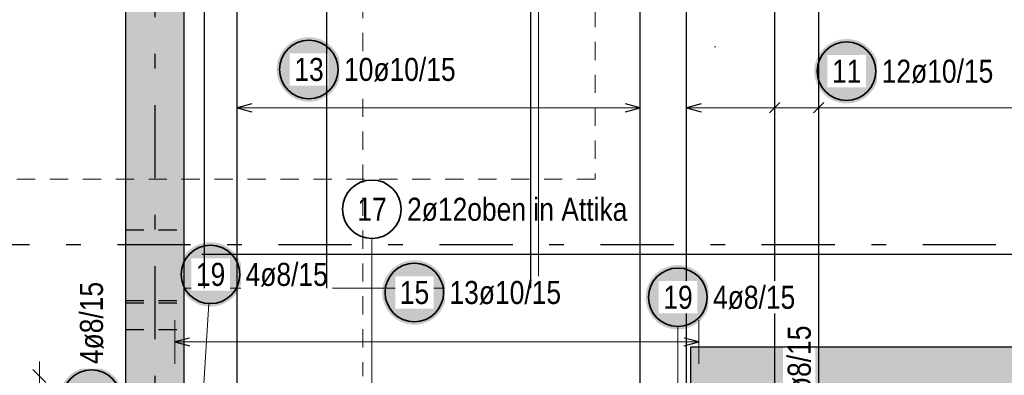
# Model space of a CAD drawing. Header units: millimetres. Extents: x 0 to 61.4, y -43.3 to 42.
# Tile 10 of 21: x 3.4 to 10.1, y 11 to 13.4. Entities that reach past the tile are written whole.
import ezdxf

# ---------------------------------------------------------------- set-up
doc = ezdxf.new("R2010")
doc.units = ezdxf.units.MM
doc.linetypes.add('DASHDOTX2', pattern=[2, 1, -0.5, 0, -0.5])
doc.linetypes.add('HIDDEN', pattern=[0.375, 0.25, -0.125])
for name, color, linetype, lineweight in [('Achsen', 7, 'Continuous', 20), ('Geschnittene Kanten', 7, 'Continuous', 20), ('Schraffuren', 7, 'Continuous', 20)]:
    doc.layers.add(name, color=color, linetype=linetype, lineweight=lineweight)
doc.styles.add('Arial Narrow', font='ARIALN.TTF')

msp = doc.modelspace()

# ---------------------------------------------------------------- hatches: boundary and pattern name
at = {"lineweight": 25, "true_color": 0xffffff}
for points in [[(4.9377, 11.6619), (4.9376, 11.6696), (4.9372, 11.6772), (4.9365, 11.6849), (4.9355, 11.6925), (4.9343, 11.7001), (4.9329, 11.7076), (4.9312, 11.7151), (4.9292, 11.7225), (4.9269, 11.7299), (4.9244, 11.7371), (4.9217, 11.7443), (4.9187, 11.7514), (4.9154, 11.7583), (4.9119, 11.7652), (4.9082, 11.7719), (4.9043, 11.7785), (4.9001, 11.7849), (4.8957, 11.7912), (4.8911, 11.7973), (4.8862, 11.8033), (4.8812, 11.8091), (4.8759, 11.8147), (4.8705, 11.8201), (4.8649, 11.8254), (4.8591, 11.8304), (4.8531, 11.8353), (4.847, 11.8399), (4.8407, 11.8443), (4.8343, 11.8485), (4.8277, 11.8524), (4.821, 11.8561), (4.8141, 11.8596), (4.8072, 11.8629), (4.8001, 11.8659), (4.7929, 11.8686), (4.7857, 11.8711), (4.7783, 11.8734), (4.7709, 11.8754), (4.7634, 11.8771), (4.7559, 11.8786), (4.7483, 11.8798), (4.7407, 11.8807), (4.733, 11.8814), (4.7254, 11.8818), (4.7177, 11.8819), (4.71, 11.8818), (4.7023, 11.8814), (4.6947, 11.8807), (4.6871, 11.8798), (4.6795, 11.8786), (4.6719, 11.8771), (4.6645, 11.8754), (4.657, 11.8734), (4.6497, 11.8711), (4.6424, 11.8686), (4.6353, 11.8659), (4.6282, 11.8629), (4.6212, 11.8596), (4.6144, 11.8561), (4.6077, 11.8524), (4.6011, 11.8485), (4.5947, 11.8443), (4.5884, 11.8399), (4.5822, 11.8353), (4.5763, 11.8304), (4.5705, 11.8254), (4.5649, 11.8201), (4.5594, 11.8147), (4.5542, 11.8091), (4.5492, 11.8033), (4.5443, 11.7973), (4.5397, 11.7912), (4.5353, 11.7849), (4.5311, 11.7785), (4.5272, 11.7719), (4.5234, 11.7652), (4.52, 11.7583), (4.5167, 11.7514), (4.5137, 11.7443), (4.511, 11.7371), (4.5085, 11.7299), (4.5062, 11.7225), (4.5042, 11.7151), (4.5025, 11.7076), (4.501, 11.7001), (4.4998, 11.6925), (4.4989, 11.6849), (4.4982, 11.6772), (4.4978, 11.6696), (4.4977, 11.6619), (4.4978, 11.6542), (4.4982, 11.6465), (4.4989, 11.6389), (4.4998, 11.6313), (4.501, 11.6237), (4.5025, 11.6162), (4.5042, 11.6087), (4.5062, 11.6013), (4.5085, 11.5939), (4.511, 11.5866), (4.5137, 11.5795), (4.5167, 11.5724), (4.52, 11.5655), (4.5234, 11.5586), (4.5272, 11.5519), (4.5311, 11.5453), (4.5353, 11.5389), (4.5397, 11.5326), (4.5443, 11.5264), (4.5492, 11.5205), (4.5542, 11.5147), (4.5594, 11.5091), (4.5649, 11.5036), (4.5705, 11.4984), (4.5763, 11.4934), (4.5822, 11.4885), (4.5884, 11.4839), (4.5947, 11.4795), (4.6011, 11.4753), (4.6077, 11.4714), (4.6144, 11.4676), (4.6212, 11.4642), (4.6282, 11.4609), (4.6353, 11.4579), (4.6424, 11.4552), (4.6497, 11.4527), (4.657, 11.4504), (4.6645, 11.4484), (4.6719, 11.4467), (4.6795, 11.4452), (4.6871, 11.444), (4.6947, 11.4431), (4.7023, 11.4424), (4.71, 11.442), (4.7177, 11.4419), (4.7254, 11.442), (4.733, 11.4424), (4.7407, 11.4431), (4.7483, 11.444), (4.7559, 11.4452), (4.7634, 11.4467), (4.7709, 11.4484), (4.7783, 11.4504), (4.7857, 11.4527), (4.7929, 11.4552), (4.8001, 11.4579), (4.8072, 11.4609), (4.8141, 11.4642), (4.821, 11.4676), (4.8277, 11.4714), (4.8343, 11.4753), (4.8407, 11.4795), (4.847, 11.4839), (4.8531, 11.4885), (4.8591, 11.4934), (4.8649, 11.4984), (4.8705, 11.5036), (4.8759, 11.5091), (4.8812, 11.5147), (4.8862, 11.5205), (4.8911, 11.5264), (4.8957, 11.5326), (4.9001, 11.5389), (4.9043, 11.5453), (4.9082, 11.5519), (4.9119, 11.5586), (4.9154, 11.5655), (4.9187, 11.5724), (4.9217, 11.5795), (4.9244, 11.5866), (4.9269, 11.5939), (4.9292, 11.6013), (4.9312, 11.6087), (4.9329, 11.6162), (4.9343, 11.6237), (4.9355, 11.6313), (4.9365, 11.6389), (4.9372, 11.6465)], [(6.3303, 11.5384), (6.3302, 11.546), (6.3298, 11.5537), (6.3291, 11.5613), (6.3282, 11.569), (6.327, 11.5766), (6.3255, 11.5841), (6.3238, 11.5916), (6.3218, 11.599), (6.3195, 11.6063), (6.317, 11.6136), (6.3143, 11.6208), (6.3113, 11.6278), (6.308, 11.6348), (6.3046, 11.6416), (6.3008, 11.6484), (6.2969, 11.6549), (6.2927, 11.6614), (6.2883, 11.6677), (6.2837, 11.6738), (6.2788, 11.6798), (6.2738, 11.6856), (6.2686, 11.6912), (6.2631, 11.6966), (6.2575, 11.7018), (6.2517, 11.7069), (6.2458, 11.7117), (6.2396, 11.7163), (6.2333, 11.7207), (6.2269, 11.7249), (6.2203, 11.7289), (6.2136, 11.7326), (6.2068, 11.7361), (6.1998, 11.7393), (6.1927, 11.7423), (6.1856, 11.7451), (6.1783, 11.7476), (6.171, 11.7498), (6.1635, 11.7518), (6.1561, 11.7535), (6.1485, 11.755), (6.1409, 11.7562), (6.1333, 11.7571), (6.1257, 11.7578), (6.118, 11.7582), (6.1103, 11.7584), (6.1026, 11.7582), (6.095, 11.7578), (6.0873, 11.7571), (6.0797, 11.7562), (6.0721, 11.755), (6.0646, 11.7535), (6.0571, 11.7518), (6.0497, 11.7498), (6.0423, 11.7476), (6.0351, 11.7451), (6.0279, 11.7423), (6.0208, 11.7393), (6.0139, 11.7361), (6.007, 11.7326), (6.0003, 11.7289), (5.9937, 11.7249), (5.9873, 11.7207), (5.981, 11.7163), (5.9749, 11.7117), (5.9689, 11.7069), (5.9631, 11.7018), (5.9575, 11.6966), (5.9521, 11.6912), (5.9468, 11.6856), (5.9418, 11.6798), (5.9369, 11.6738), (5.9323, 11.6677), (5.9279, 11.6614), (5.9237, 11.6549), (5.9198, 11.6484), (5.9161, 11.6416), (5.9126, 11.6348), (5.9093, 11.6278), (5.9063, 11.6208), (5.9036, 11.6136), (5.9011, 11.6063), (5.8988, 11.599), (5.8968, 11.5916), (5.8951, 11.5841), (5.8937, 11.5766), (5.8925, 11.569), (5.8915, 11.5613), (5.8908, 11.5537), (5.8904, 11.546), (5.8903, 11.5384), (5.8904, 11.5307), (5.8908, 11.523), (5.8915, 11.5154), (5.8925, 11.5077), (5.8937, 11.5002), (5.8951, 11.4926), (5.8968, 11.4851), (5.8988, 11.4777), (5.9011, 11.4704), (5.9036, 11.4631), (5.9063, 11.4559), (5.9093, 11.4489), (5.9126, 11.4419), (5.9161, 11.4351), (5.9198, 11.4284), (5.9237, 11.4218), (5.9279, 11.4153), (5.9323, 11.409), (5.9369, 11.4029), (5.9418, 11.3969), (5.9468, 11.3911), (5.9521, 11.3855), (5.9575, 11.3801), (5.9631, 11.3749), (5.9689, 11.3698), (5.9749, 11.365), (5.981, 11.3604), (5.9873, 11.356), (5.9937, 11.3518), (6.0003, 11.3478), (6.007, 11.3441), (6.0139, 11.3406), (6.0208, 11.3374), (6.0279, 11.3344), (6.0351, 11.3316), (6.0423, 11.3291), (6.0497, 11.3269), (6.0571, 11.3249), (6.0646, 11.3232), (6.0721, 11.3217), (6.0797, 11.3205), (6.0873, 11.3196), (6.095, 11.3189), (6.1026, 11.3185), (6.1103, 11.3184), (6.118, 11.3185), (6.1257, 11.3189), (6.1333, 11.3196), (6.1409, 11.3205), (6.1485, 11.3217), (6.1561, 11.3232), (6.1635, 11.3249), (6.171, 11.3269), (6.1783, 11.3291), (6.1856, 11.3316), (6.1927, 11.3344), (6.1998, 11.3374), (6.2068, 11.3406), (6.2136, 11.3441), (6.2203, 11.3478), (6.2269, 11.3518), (6.2333, 11.356), (6.2396, 11.3604), (6.2458, 11.365), (6.2517, 11.3698), (6.2575, 11.3749), (6.2631, 11.3801), (6.2686, 11.3855), (6.2738, 11.3911), (6.2788, 11.3969), (6.2837, 11.4029), (6.2883, 11.409), (6.2927, 11.4153), (6.2969, 11.4218), (6.3008, 11.4284), (6.3046, 11.4351), (6.308, 11.4419), (6.3113, 11.4489), (6.3143, 11.4559), (6.317, 11.4631), (6.3195, 11.4704), (6.3218, 11.4777), (6.3238, 11.4851), (6.3255, 11.4926), (6.327, 11.5002), (6.3282, 11.5077), (6.3291, 11.5154), (6.3298, 11.523)], [(8.1303, 11.5053), (8.1302, 11.513), (8.1298, 11.5207), (8.1291, 11.5283), (8.1282, 11.536), (8.127, 11.5435), (8.1255, 11.5511), (8.1238, 11.5586), (8.1218, 11.566), (8.1196, 11.5733), (8.1171, 11.5806), (8.1143, 11.5877), (8.1113, 11.5948), (8.1081, 11.6018), (8.1046, 11.6086), (8.1009, 11.6153), (8.0969, 11.6219), (8.0927, 11.6284), (8.0883, 11.6346), (8.0837, 11.6408), (8.0789, 11.6467), (8.0738, 11.6525), (8.0686, 11.6582), (8.0632, 11.6636), (8.0576, 11.6688), (8.0518, 11.6739), (8.0458, 11.6787), (8.0397, 11.6833), (8.0334, 11.6877), (8.0269, 11.6919), (8.0203, 11.6959), (8.0136, 11.6996), (8.0068, 11.7031), (7.9998, 11.7063), (7.9928, 11.7093), (7.9856, 11.7121), (7.9783, 11.7146), (7.971, 11.7168), (7.9636, 11.7188), (7.9561, 11.7205), (7.9485, 11.722), (7.941, 11.7232), (7.9333, 11.7241), (7.9257, 11.7248), (7.918, 11.7252), (7.9103, 11.7253), (7.9027, 11.7252), (7.895, 11.7248), (7.8874, 11.7241), (7.8797, 11.7232), (7.8721, 11.722), (7.8646, 11.7205), (7.8571, 11.7188), (7.8497, 11.7168), (7.8424, 11.7146), (7.8351, 11.7121), (7.8279, 11.7093), (7.8209, 11.7063), (7.8139, 11.7031), (7.8071, 11.6996), (7.8003, 11.6959), (7.7938, 11.6919), (7.7873, 11.6877), (7.781, 11.6833), (7.7749, 11.6787), (7.7689, 11.6739), (7.7631, 11.6688), (7.7575, 11.6636), (7.7521, 11.6582), (7.7469, 11.6525), (7.7418, 11.6467), (7.737, 11.6408), (7.7324, 11.6346), (7.728, 11.6284), (7.7238, 11.6219), (7.7198, 11.6153), (7.7161, 11.6086), (7.7126, 11.6018), (7.7094, 11.5948), (7.7064, 11.5877), (7.7036, 11.5806), (7.7011, 11.5733), (7.6989, 11.566), (7.6969, 11.5586), (7.6952, 11.5511), (7.6937, 11.5435), (7.6925, 11.536), (7.6916, 11.5283), (7.6909, 11.5207), (7.6905, 11.513), (7.6903, 11.5053), (7.6905, 11.4977), (7.6909, 11.49), (7.6916, 11.4823), (7.6925, 11.4747), (7.6937, 11.4671), (7.6952, 11.4596), (7.6969, 11.4521), (7.6989, 11.4447), (7.7011, 11.4374), (7.7036, 11.4301), (7.7064, 11.4229), (7.7094, 11.4159), (7.7126, 11.4089), (7.7161, 11.4021), (7.7198, 11.3953), (7.7238, 11.3888), (7.728, 11.3823), (7.7324, 11.376), (7.737, 11.3699), (7.7418, 11.3639), (7.7469, 11.3581), (7.7521, 11.3525), (7.7575, 11.3471), (7.7631, 11.3418), (7.7689, 11.3368), (7.7749, 11.332), (7.781, 11.3274), (7.7873, 11.3229), (7.7938, 11.3188), (7.8003, 11.3148), (7.8071, 11.3111), (7.8139, 11.3076), (7.8209, 11.3044), (7.8279, 11.3014), (7.8351, 11.2986), (7.8424, 11.2961), (7.8497, 11.2939), (7.8571, 11.2919), (7.8646, 11.2901), (7.8721, 11.2887), (7.8797, 11.2875), (7.8874, 11.2865), (7.895, 11.2859), (7.9027, 11.2855), (7.9103, 11.2853), (7.918, 11.2855), (7.9257, 11.2859), (7.9333, 11.2865), (7.941, 11.2875), (7.9485, 11.2887), (7.9561, 11.2901), (7.9636, 11.2919), (7.971, 11.2939), (7.9783, 11.2961), (7.9856, 11.2986), (7.9928, 11.3014), (7.9998, 11.3044), (8.0068, 11.3076), (8.0136, 11.3111), (8.0203, 11.3148), (8.0269, 11.3188), (8.0334, 11.3229), (8.0397, 11.3274), (8.0458, 11.332), (8.0518, 11.3368), (8.0576, 11.3418), (8.0632, 11.3471), (8.0686, 11.3525), (8.0738, 11.3581), (8.0789, 11.3639), (8.0837, 11.3699), (8.0883, 11.376), (8.0927, 11.3823), (8.0969, 11.3888), (8.1009, 11.3953), (8.1046, 11.4021), (8.1081, 11.4089), (8.1113, 11.4159), (8.1143, 11.4229), (8.1171, 11.4301), (8.1196, 11.4374), (8.1218, 11.4447), (8.1238, 11.4521), (8.1255, 11.4596), (8.127, 11.4671), (8.1282, 11.4747), (8.1291, 11.4823), (8.1298, 11.49)], [(4.125, 10.809), (4.1248, 10.8167), (4.1244, 10.8244), (4.1238, 10.832), (4.1228, 10.8396), (4.1216, 10.8472), (4.1202, 10.8548), (4.1184, 10.8622), (4.1164, 10.8697), (4.1142, 10.877), (4.1117, 10.8843), (4.1089, 10.8914), (4.1059, 10.8985), (4.1027, 10.9055), (4.0992, 10.9123), (4.0955, 10.919), (4.0915, 10.9256), (4.0873, 10.932), (4.0829, 10.9383), (4.0783, 10.9445), (4.0735, 10.9504), (4.0685, 10.9562), (4.0632, 10.9618), (4.0578, 10.9673), (4.0522, 10.9725), (4.0464, 10.9775), (4.0404, 10.9824), (4.0343, 10.987), (4.028, 10.9914), (4.0215, 10.9956), (4.015, 10.9995), (4.0082, 11.0033), (4.0014, 11.0067), (3.9944, 11.01), (3.9874, 11.013), (3.9802, 11.0157), (3.9729, 11.0182), (3.9656, 11.0205), (3.9582, 11.0225), (3.9507, 11.0242), (3.9432, 11.0257), (3.9356, 11.0269), (3.928, 11.0278), (3.9203, 11.0285), (3.9126, 11.0289), (3.905, 11.029), (3.8973, 11.0289), (3.8896, 11.0285), (3.882, 11.0278), (3.8743, 11.0269), (3.8668, 11.0257), (3.8592, 11.0242), (3.8517, 11.0225), (3.8443, 11.0205), (3.837, 11.0182), (3.8297, 11.0157), (3.8225, 11.013), (3.8155, 11.01), (3.8085, 11.0067), (3.8017, 11.0033), (3.795, 10.9995), (3.7884, 10.9956), (3.7819, 10.9914), (3.7756, 10.987), (3.7695, 10.9824), (3.7635, 10.9775), (3.7578, 10.9725), (3.7521, 10.9673), (3.7467, 10.9618), (3.7415, 10.9562), (3.7364, 10.9504), (3.7316, 10.9445), (3.727, 10.9383), (3.7226, 10.932), (3.7184, 10.9256), (3.7144, 10.919), (3.7107, 10.9123), (3.7072, 10.9055), (3.704, 10.8985), (3.701, 10.8914), (3.6982, 10.8843), (3.6957, 10.877), (3.6935, 10.8697), (3.6915, 10.8622), (3.6898, 10.8548), (3.6883, 10.8472), (3.6871, 10.8396), (3.6862, 10.832), (3.6855, 10.8244), (3.6851, 10.8167), (3.685, 10.809), (3.6851, 10.8013), (3.6855, 10.7937), (3.6862, 10.786), (3.6871, 10.7784), (3.6883, 10.7708), (3.6898, 10.7633), (3.6915, 10.7558), (3.6935, 10.7484), (3.6957, 10.741), (3.6982, 10.7338), (3.701, 10.7266), (3.704, 10.7195), (3.7072, 10.7126), (3.7107, 10.7057), (3.7144, 10.699), (3.7184, 10.6924), (3.7226, 10.686), (3.727, 10.6797), (3.7316, 10.6736), (3.7364, 10.6676), (3.7415, 10.6618), (3.7467, 10.6562), (3.7521, 10.6508), (3.7578, 10.6455), (3.7635, 10.6405), (3.7695, 10.6357), (3.7756, 10.631), (3.7819, 10.6266), (3.7884, 10.6224), (3.795, 10.6185), (3.8017, 10.6148), (3.8085, 10.6113), (3.8155, 10.608), (3.8225, 10.605), (3.8297, 10.6023), (3.837, 10.5998), (3.8443, 10.5975), (3.8517, 10.5955), (3.8592, 10.5938), (3.8668, 10.5924), (3.8743, 10.5912), (3.882, 10.5902), (3.8896, 10.5895), (3.8973, 10.5891), (3.905, 10.589), (3.9126, 10.5891), (3.9203, 10.5895), (3.928, 10.5902), (3.9356, 10.5912), (3.9432, 10.5924), (3.9507, 10.5938), (3.9582, 10.5955), (3.9656, 10.5975), (3.9729, 10.5998), (3.9802, 10.6023), (3.9874, 10.605), (3.9944, 10.608), (4.0014, 10.6113), (4.0082, 10.6148), (4.015, 10.6185), (4.0215, 10.6224), (4.028, 10.6266), (4.0343, 10.631), (4.0404, 10.6357), (4.0464, 10.6405), (4.0522, 10.6455), (4.0578, 10.6508), (4.0632, 10.6562), (4.0685, 10.6618), (4.0735, 10.6676), (4.0783, 10.6736), (4.0829, 10.6797), (4.0873, 10.686), (4.0915, 10.6924), (4.0955, 10.699), (4.0992, 10.7057), (4.1027, 10.7126), (4.1059, 10.7195), (4.1089, 10.7266), (4.1117, 10.7338), (4.1142, 10.741), (4.1164, 10.7484), (4.1184, 10.7558), (4.1202, 10.7633), (4.1216, 10.7708), (4.1228, 10.7784), (4.1238, 10.786), (4.1244, 10.7937)]]:
    msp.add_hatch(color=7, dxfattribs=at).paths.add_polyline_path(points)
at = {"layer": 'Achsen', "lineweight": 25, "true_color": 0xffffff}
for points in [[(5.6101, 13.0624), (5.61, 13.0701), (5.6096, 13.0777), (5.6089, 13.0854), (5.608, 13.093), (5.6068, 13.1006), (5.6053, 13.1081), (5.6036, 13.1156), (5.6016, 13.123), (5.5994, 13.1304), (5.5969, 13.1376), (5.5941, 13.1448), (5.5911, 13.1519), (5.5879, 13.1588), (5.5844, 13.1657), (5.5806, 13.1724), (5.5767, 13.179), (5.5725, 13.1854), (5.5681, 13.1917), (5.5635, 13.1978), (5.5587, 13.2038), (5.5536, 13.2096), (5.5484, 13.2152), (5.5429, 13.2206), (5.5373, 13.2259), (5.5315, 13.2309), (5.5256, 13.2357), (5.5194, 13.2404), (5.5131, 13.2448), (5.5067, 13.249), (5.5001, 13.2529), (5.4934, 13.2566), (5.4866, 13.2601), (5.4796, 13.2634), (5.4725, 13.2664), (5.4654, 13.2691), (5.4581, 13.2716), (5.4508, 13.2739), (5.4433, 13.2758), (5.4359, 13.2776), (5.4283, 13.279), (5.4207, 13.2802), (5.4131, 13.2812), (5.4055, 13.2818), (5.3978, 13.2822), (5.3901, 13.2824), (5.3824, 13.2822), (5.3748, 13.2818), (5.3671, 13.2812), (5.3595, 13.2802), (5.3519, 13.279), (5.3444, 13.2776), (5.3369, 13.2758), (5.3295, 13.2739), (5.3221, 13.2716), (5.3149, 13.2691), (5.3077, 13.2664), (5.3006, 13.2634), (5.2937, 13.2601), (5.2868, 13.2566), (5.2801, 13.2529), (5.2735, 13.249), (5.2671, 13.2448), (5.2608, 13.2404), (5.2547, 13.2357), (5.2487, 13.2309), (5.2429, 13.2259), (5.2373, 13.2206), (5.2319, 13.2152), (5.2266, 13.2096), (5.2216, 13.2038), (5.2168, 13.1978), (5.2121, 13.1917), (5.2077, 13.1854), (5.2036, 13.179), (5.1996, 13.1724), (5.1959, 13.1657), (5.1924, 13.1588), (5.1891, 13.1519), (5.1861, 13.1448), (5.1834, 13.1376), (5.1809, 13.1304), (5.1786, 13.123), (5.1767, 13.1156), (5.1749, 13.1081), (5.1735, 13.1006), (5.1723, 13.093), (5.1713, 13.0854), (5.1707, 13.0777), (5.1703, 13.0701), (5.1701, 13.0624), (5.1703, 13.0547), (5.1707, 13.047), (5.1713, 13.0394), (5.1723, 13.0318), (5.1735, 13.0242), (5.1749, 13.0166), (5.1767, 13.0092), (5.1786, 13.0017), (5.1809, 12.9944), (5.1834, 12.9871), (5.1861, 12.98), (5.1891, 12.9729), (5.1924, 12.9659), (5.1959, 12.9591), (5.1996, 12.9524), (5.2036, 12.9458), (5.2077, 12.9394), (5.2121, 12.9331), (5.2168, 12.9269), (5.2216, 12.921), (5.2266, 12.9152), (5.2319, 12.9096), (5.2373, 12.9041), (5.2429, 12.8989), (5.2487, 12.8939), (5.2547, 12.889), (5.2608, 12.8844), (5.2671, 12.88), (5.2735, 12.8758), (5.2801, 12.8719), (5.2868, 12.8681), (5.2937, 12.8646), (5.3006, 12.8614), (5.3077, 12.8584), (5.3149, 12.8557), (5.3221, 12.8532), (5.3295, 12.8509), (5.3369, 12.8489), (5.3444, 12.8472), (5.3519, 12.8457), (5.3595, 12.8445), (5.3671, 12.8436), (5.3748, 12.8429), (5.3824, 12.8425), (5.3901, 12.8424), (5.3978, 12.8425), (5.4055, 12.8429), (5.4131, 12.8436), (5.4207, 12.8445), (5.4283, 12.8457), (5.4359, 12.8472), (5.4433, 12.8489), (5.4508, 12.8509), (5.4581, 12.8532), (5.4654, 12.8557), (5.4725, 12.8584), (5.4796, 12.8614), (5.4866, 12.8646), (5.4934, 12.8681), (5.5001, 12.8719), (5.5067, 12.8758), (5.5131, 12.88), (5.5194, 12.8844), (5.5256, 12.889), (5.5315, 12.8939), (5.5373, 12.8989), (5.5429, 12.9041), (5.5484, 12.9096), (5.5536, 12.9152), (5.5587, 12.921), (5.5635, 12.9269), (5.5681, 12.9331), (5.5725, 12.9394), (5.5767, 12.9458), (5.5806, 12.9524), (5.5844, 12.9591), (5.5879, 12.9659), (5.5911, 12.9729), (5.5941, 12.98), (5.5969, 12.9871), (5.5994, 12.9944), (5.6016, 13.0017), (5.6036, 13.0092), (5.6053, 13.0166), (5.6068, 13.0242), (5.608, 13.0318), (5.6089, 13.0394), (5.6096, 13.047)], [(9.2825, 13.05), (9.2823, 13.0577), (9.2819, 13.0653), (9.2813, 13.073), (9.2803, 13.0806), (9.2791, 13.0882), (9.2777, 13.0957), (9.2759, 13.1032), (9.274, 13.1106), (9.2717, 13.118), (9.2692, 13.1252), (9.2665, 13.1324), (9.2635, 13.1395), (9.2602, 13.1464), (9.2567, 13.1533), (9.253, 13.16), (9.249, 13.1666), (9.2449, 13.173), (9.2405, 13.1793), (9.2358, 13.1854), (9.231, 13.1914), (9.226, 13.1972), (9.2207, 13.2028), (9.2153, 13.2083), (9.2097, 13.2135), (9.2039, 13.2185), (9.1979, 13.2234), (9.1918, 13.228), (9.1855, 13.2324), (9.1791, 13.2366), (9.1725, 13.2405), (9.1658, 13.2442), (9.1589, 13.2477), (9.152, 13.251), (9.1449, 13.254), (9.1377, 13.2567), (9.1305, 13.2592), (9.1231, 13.2615), (9.1157, 13.2635), (9.1082, 13.2652), (9.1007, 13.2667), (9.0931, 13.2679), (9.0855, 13.2688), (9.0778, 13.2695), (9.0702, 13.2699), (9.0625, 13.27), (9.0548, 13.2699), (9.0471, 13.2695), (9.0395, 13.2688), (9.0319, 13.2679), (9.0243, 13.2667), (9.0167, 13.2652), (9.0093, 13.2635), (9.0018, 13.2615), (8.9945, 13.2592), (8.9872, 13.2567), (8.9801, 13.254), (8.973, 13.251), (8.966, 13.2477), (8.9592, 13.2442), (8.9525, 13.2405), (8.9459, 13.2366), (8.9395, 13.2324), (8.9332, 13.228), (8.927, 13.2234), (8.9211, 13.2185), (8.9153, 13.2135), (8.9097, 13.2083), (8.9042, 13.2028), (8.899, 13.1972), (8.8939, 13.1914), (8.8891, 13.1854), (8.8845, 13.1793), (8.8801, 13.173), (8.8759, 13.1666), (8.872, 13.16), (8.8682, 13.1533), (8.8647, 13.1464), (8.8615, 13.1395), (8.8585, 13.1324), (8.8557, 13.1252), (8.8532, 13.118), (8.851, 13.1106), (8.849, 13.1032), (8.8473, 13.0957), (8.8458, 13.0882), (8.8446, 13.0806), (8.8437, 13.073), (8.843, 13.0653), (8.8426, 13.0577), (8.8425, 13.05), (8.8426, 13.0423), (8.843, 13.0347), (8.8437, 13.027), (8.8446, 13.0194), (8.8458, 13.0118), (8.8473, 13.0043), (8.849, 12.9968), (8.851, 12.9894), (8.8532, 12.982), (8.8557, 12.9748), (8.8585, 12.9676), (8.8615, 12.9605), (8.8647, 12.9536), (8.8682, 12.9467), (8.872, 12.94), (8.8759, 12.9334), (8.8801, 12.927), (8.8845, 12.9207), (8.8891, 12.9146), (8.8939, 12.9086), (8.899, 12.9028), (8.9042, 12.8972), (8.9097, 12.8917), (8.9153, 12.8865), (8.9211, 12.8815), (8.927, 12.8766), (8.9332, 12.872), (8.9395, 12.8676), (8.9459, 12.8634), (8.9525, 12.8595), (8.9592, 12.8558), (8.966, 12.8523), (8.973, 12.849), (8.9801, 12.846), (8.9872, 12.8433), (8.9945, 12.8408), (9.0018, 12.8385), (9.0093, 12.8365), (9.0167, 12.8348), (9.0243, 12.8333), (9.0319, 12.8321), (9.0395, 12.8312), (9.0471, 12.8305), (9.0548, 12.8301), (9.0625, 12.83), (9.0702, 12.8301), (9.0778, 12.8305), (9.0855, 12.8312), (9.0931, 12.8321), (9.1007, 12.8333), (9.1082, 12.8348), (9.1157, 12.8365), (9.1231, 12.8385), (9.1305, 12.8408), (9.1377, 12.8433), (9.1449, 12.846), (9.152, 12.849), (9.1589, 12.8523), (9.1658, 12.8558), (9.1725, 12.8595), (9.1791, 12.8634), (9.1855, 12.8676), (9.1918, 12.872), (9.1979, 12.8766), (9.2039, 12.8815), (9.2097, 12.8865), (9.2153, 12.8917), (9.2207, 12.8972), (9.226, 12.9028), (9.231, 12.9086), (9.2358, 12.9146), (9.2405, 12.9207), (9.2449, 12.927), (9.249, 12.9334), (9.253, 12.94), (9.2567, 12.9467), (9.2602, 12.9536), (9.2635, 12.9605), (9.2665, 12.9676), (9.2692, 12.9748), (9.2717, 12.982), (9.274, 12.9894), (9.2759, 12.9968), (9.2777, 13.0043), (9.2791, 13.0118), (9.2803, 13.0194), (9.2813, 13.027), (9.2819, 13.0347)]]:
    msp.add_hatch(color=7, dxfattribs=at).paths.add_polyline_path(points)
at = {"layer": 'Schraffuren', "lineweight": 13, "true_color": 0xd7ffd7}
for points in [[(4.5388, 14.5673), (4.5388, 3.0672), (4.1388, 3.0672), (4.1388, 14.5673)], [(7.9989, 11.1672), (13.5989, 11.1672), (13.1989, 10.7672), (7.9989, 10.7672)]]:
    msp.add_hatch(color=254, dxfattribs=at).paths.add_polyline_path(points)

# ---------------------------------------------------------------- linework, layer by layer
at = {"color": 9, "linetype": 'HIDDEN', "lineweight": 0, "ltscale": 0.5}
msp.add_line((5.7589, 37.3872), (5.7589, 10.9672), dxfattribs=at)
at = {"color": 9, "linetype": 'Continuous', "lineweight": 0}
for p, q in [((6.9581, 11.5673), (6.9581, 36.7872)), ((4.5388, 11.5673), (6.9581, 11.5673)), ((4.5388, 11.5673), (6.9581, 11.5673))]:
    msp.add_line(p, q, dxfattribs=at)
at = {"color": 6, "linetype": 'HIDDEN', "lineweight": 13, "ltscale": 0.5}
for p, q in [((7.346, 17.3012), (7.346, 12.3132)), ((7.346, 12.3132), (2.15, 12.3132))]:
    msp.add_line(p, q, dxfattribs=at)
at = {"color": 3, "linetype": 'HIDDEN', "lineweight": 25, "ltscale": 0.5}
for p, q in [((4.1388, 11.9672), (4.5388, 11.9672)), ((4.1388, 11.4844), (4.5388, 11.4844)), ((4.1388, 11.4675), (4.5388, 11.4675)), ((4.1388, 11.2844), (4.5388, 11.2844))]:
    msp.add_line(p, q, dxfattribs=at)
at = {"color": 5, "linetype": 'Continuous', "lineweight": 18, "ltscale": 0.5}
for p, q in [((5.8208, 11.9067), (5.8208, 11.0001)), ((4.7058, 11.4622), (4.6709, 10.8773)), ((4.4739, 11.35), (4.4739, 11.05)), ((7.9103, 11.3053), (7.9103, 10.8772)), ((8.0539, 11.05), (8.0539, 11.35)), ((4.4739, 11.2), (8.0539, 11.2)), ((5.8208, 10.5244), (5.8208, 11.0001))]:
    msp.add_line(p, q, dxfattribs=at)
at = {"color": 3, "linetype": 'Continuous', "lineweight": 25, "ltscale": 0.5}
for p, q in [((4.5739, 11.2268), (4.4739, 11.2)), ((4.4739, 11.2), (4.5739, 11.1732)), ((8.0539, 11.2), (7.9539, 11.2268)), ((7.9539, 11.1732), (8.0539, 11.2))]:
    msp.add_line(p, q, dxfattribs=at)
at = {"color": 9, "linetype": 'Continuous', "lineweight": 0}
msp.add_circle((8.1639, 13.2172), 0.00222, dxfattribs=at)
at = {"color": 2, "linetype": 'Continuous', "lineweight": 35, "ltscale": 0.5}
for centre in [(5.8208, 12.1067), (4.7177, 11.6619), (6.1103, 11.5384), (7.9103, 11.5053), (3.905, 10.809)]:
    msp.add_circle(centre, 0.2, dxfattribs=at)
at = {"layer": 'Achsen', "color": 3, "linetype": 'DASHDOTX2', "lineweight": 25, "ltscale": 0.5}
for p, q in [((4.3389, 39.2187), (4.3389, 0.3501)), ((2.9823, 11.867), (25.3175, 11.867))]:
    msp.add_line(p, q, dxfattribs=at)
at = {"layer": 'Achsen', "color": 3, "linetype": 'Continuous', "lineweight": 25, "ltscale": 0.5}
for p, q in [((4.9009, 10.6673), (4.9009, 14.9073)), ((7.6519, 10.6673), (7.6519, 14.9073)), ((7.9689, 3.592), (7.9689, 14.9073)), ((8.5715, 3.592), (8.5715, 14.9073)), ((8.8729, 3.592), (8.8729, 14.9073)), ((5.0009, 12.8268), (4.9009, 12.8)), ((4.9009, 12.8), (5.0009, 12.7732)), ((7.6519, 12.8), (7.5519, 12.8268)), ((7.5519, 12.7732), (7.6519, 12.8)), ((8.0689, 12.8268), (7.9689, 12.8)), ((7.9689, 12.8), (8.0689, 12.7732)), ((8.6069, 12.8354), (8.5362, 12.7646)), ((8.9082, 12.8354), (8.8375, 12.7646)), ((4.6596, 11.8003), (22.6596, 11.8003))]:
    msp.add_line(p, q, dxfattribs=at)
at = {"layer": 'Achsen', "color": 5, "linetype": 'Continuous', "lineweight": 18, "ltscale": 0.5}
for p, q in [((4.9009, 12.95), (4.9009, 12.65)), ((7.6519, 12.65), (7.6519, 12.95)), ((7.9689, 12.95), (7.9689, 12.65)), ((8.5715, 12.95), (8.5715, 12.65)), ((8.8729, 12.95), (8.8729, 12.65)), ((4.9009, 12.8), (7.6519, 12.8)), ((7.9689, 12.8), (11.2835, 12.8))]:
    msp.add_line(p, q, dxfattribs=at)
at = {"layer": 'Achsen', "color": 6, "linetype": 'Continuous', "lineweight": 13, "ltscale": 0.5}
msp.add_line((3.55, 7.0672), (3.55, 11.0672), dxfattribs=at)
at = {"layer": 'Achsen', "color": 2, "linetype": 'Continuous', "lineweight": 35, "ltscale": 0.5}
msp.add_line((3.5058, 11.0114), (3.5942, 10.923), dxfattribs=at)
for centre in [(5.3901, 13.0624), (9.0625, 13.05)]:
    msp.add_circle(centre, 0.2, dxfattribs=at)
at = {"layer": 'Geschnittene Kanten', "color": 3, "linetype": 'Continuous', "lineweight": 25}
for p, q in [((4.1388, 3.5672), (4.1388, 14.5673)), ((4.5388, 3.0672), (4.5388, 14.5673)), ((7.9989, 10.7672), (7.9989, 11.1672))]:
    msp.add_line(p, q, dxfattribs=at)

# ---------------------------------------------------------------- texts
at = {"color": 2, "lineweight": 35, "char_height": 0.1575, "attachment_point": 1, "line_spacing_factor": 0.9, "style": 'Arial Narrow'}
for s, insert in [('17', (5.7216, 12.1855)), ('2ø12oben in Attika', (6.0608, 12.1855))]:
    msp.add_mtext(s, dxfattribs=dict(at, insert=insert))
at = {"layer": 'Achsen', "color": 2, "lineweight": 35, "insert": (9.3025, 13.1288), "char_height": 0.1575, "attachment_point": 1, "line_spacing_factor": 0.9, "style": 'Arial Narrow', "bg_fill": 3, "box_fill_scale": 1.2, "bg_fill_color": 256, "bg_fill_true_color": 13158600, "bg_fill_transparency": 0}
msp.add_mtext('12ø10/15', dxfattribs=at)

# ---------------------------------------------------------------- next in the draw order: texts
at = {"color": 2, "lineweight": 35, "insert": (3.8262, 11.049), "char_height": 0.1575, "attachment_point": 1, "rotation": 90, "line_spacing_factor": 0.9, "style": 'Arial Narrow', "bg_fill": 3, "box_fill_scale": 1.2, "bg_fill_color": 256, "bg_fill_true_color": 13158600, "bg_fill_transparency": 0}
msp.add_mtext('4ø8/15', dxfattribs=at)
at = {"color": 2, "lineweight": 35, "char_height": 0.1575, "attachment_point": 1, "line_spacing_factor": 0.9, "style": 'Arial Narrow', "bg_fill": 3, "box_fill_scale": 1.2, "bg_fill_color": 256, "bg_fill_true_color": 13158600, "bg_fill_transparency": 0}
for s, insert in [('19', (4.6185, 11.7406)), ('4ø8/15', (4.9577, 11.7406)), ('15', (6.0111, 11.6171)), ('13ø10/15', (6.3503, 11.6171)), ('19', (7.8111, 11.5841)), ('4ø8/15', (8.1503, 11.5841))]:
    msp.add_mtext(s, dxfattribs=dict(at, insert=insert))
at = {"layer": 'Achsen', "color": 2, "lineweight": 35, "char_height": 0.1575, "attachment_point": 1, "line_spacing_factor": 0.9, "style": 'Arial Narrow', "bg_fill": 3, "box_fill_scale": 1.2, "bg_fill_color": 256, "bg_fill_true_color": 13158600, "bg_fill_transparency": 0}
for s, insert in [('13', (5.2909, 13.1411)), ('10ø10/15', (5.6301, 13.1411)), ('11', (8.9633, 13.1288))]:
    msp.add_mtext(s, dxfattribs=dict(at, insert=insert))

# ---------------------------------------------------------------- next in the draw order: linework, layer by layer
at = {"color": 3, "linetype": 'Continuous', "lineweight": 25, "ltscale": 0.5}
for p, q in [((4.6781, 11.5673), (4.6781, 36.7672)), ((5.5136, 11.5673), (5.5136, 36.7672)), ((6.9061, 11.5673), (6.9061, 36.7672))]:
    msp.add_line(p, q, dxfattribs=at)

# ---------------------------------------------------------------- next in the draw order: texts
at = {"color": 2, "lineweight": 35, "insert": (8.6602, 10.7507), "char_height": 0.1575, "attachment_point": 1, "rotation": 90, "line_spacing_factor": 0.9, "style": 'Arial Narrow', "bg_fill": 3, "box_fill_scale": 1.2, "bg_fill_color": 256, "bg_fill_true_color": 13158600, "bg_fill_transparency": 0}
msp.add_mtext('4ø8/15', dxfattribs=at)

# ---------------------------------------------------------------- next in the draw order: linework, layer by layer
at = {"layer": 'Geschnittene Kanten', "color": 3, "linetype": 'Continuous', "lineweight": 25}
msp.add_line((7.9989, 11.1673), (13.5989, 11.1673), dxfattribs=at)

doc.saveas('drawing.dxf')
